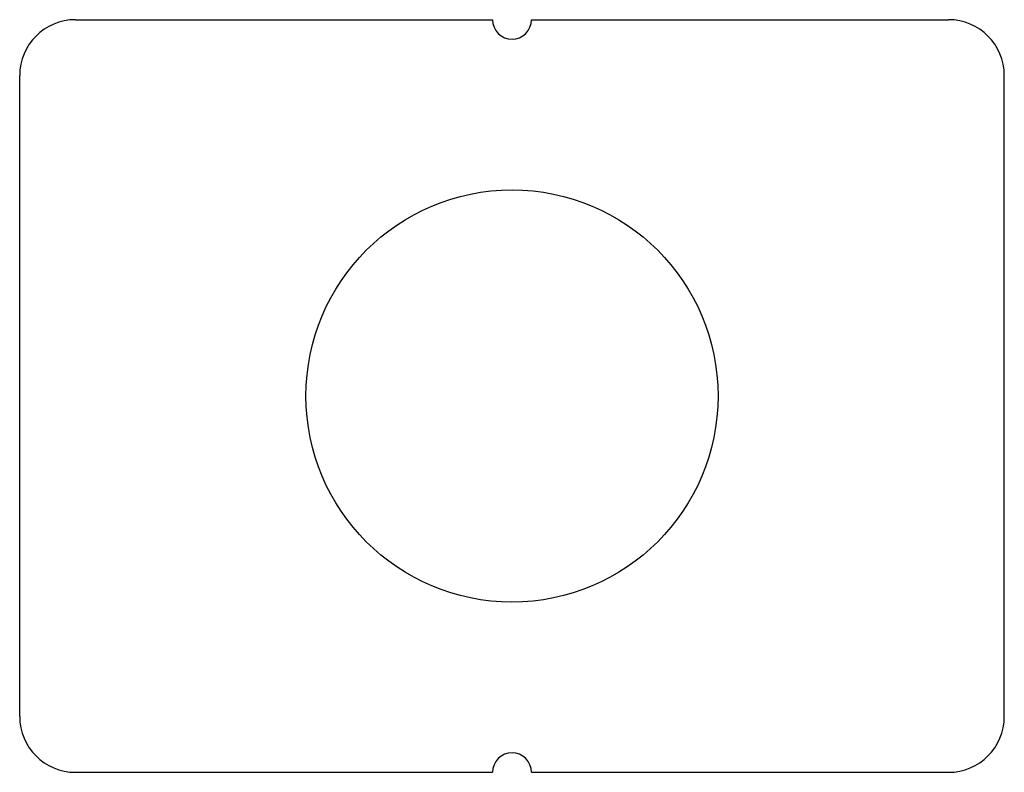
# Model space of a CAD drawing. Header units: millimetres. Extents: x -53 to 53, y -40 to 40.
import ezdxf

# ---------------------------------------------------------------- set-up
doc = ezdxf.new("R2010")
doc.units = ezdxf.units.MM

msp = doc.modelspace()

# ---------------------------------------------------------------- linework, layer by layer
at = {"layer": 'HOLES'}
msp.add_circle((0, 0), 22.18, dxfattribs=at)
at = {"layer": 'OUTLINE'}
for p, q in [((-47, 40.5), (-2.1, 40.5)), ((2.1, 40.5), (47, 40.5)), ((-53, -34.5), (-53, 34.5)), ((53, -34.5), (53, 34.5)), ((-47, -40.5), (-2.1, -40.5)), ((2.1, -40.5), (47, -40.5))]:
    msp.add_line(p, q, dxfattribs=at)
for centre, radius, start, end in [((-47, 34.5), 6, 90, 180), ((0, 40.5), 2.1, 180, 360), ((47, 34.5), 6, 0, 90), ((-47, -34.5), 6, 180, 270), ((47, -34.5), 6, 270, 360), ((0, -40.5), 2.1, 0, 180)]:
    msp.add_arc(centre, radius, start, end, dxfattribs=at)

doc.saveas('drawing.dxf')
